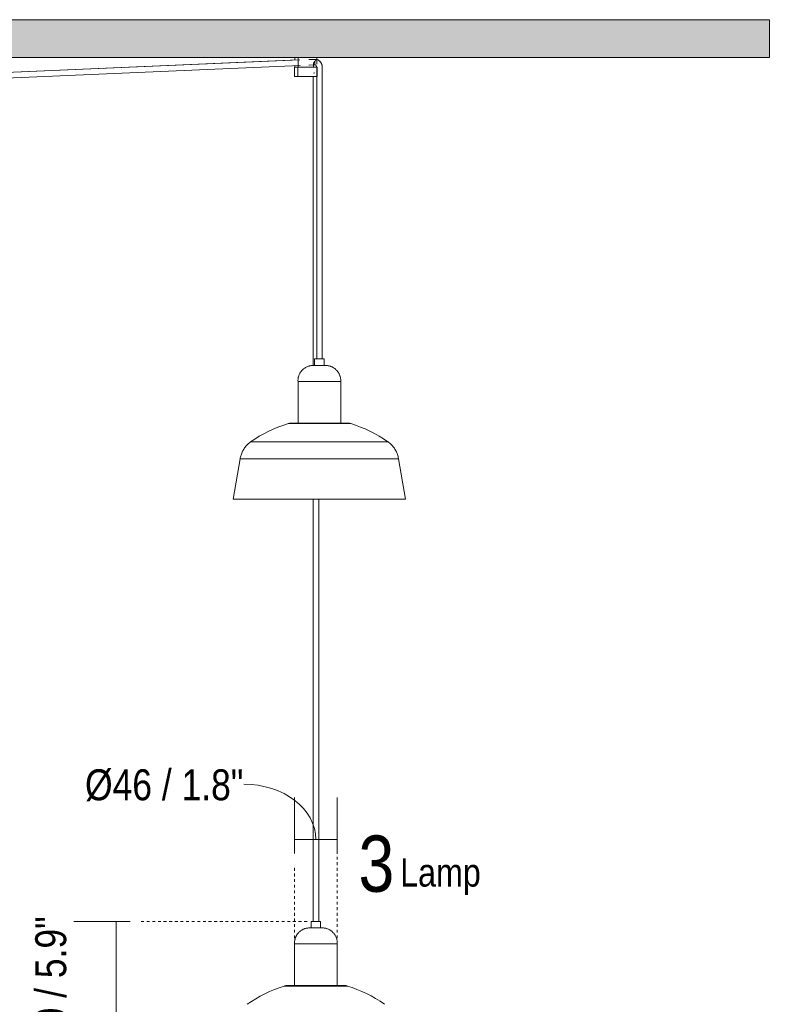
# Model space of a CAD drawing. Header units: millimetres. Extents: x 5395 to 9794, y 397 to 7363.
# Tile 5 of 7: x 6995 to 7795, y 990 to 2041. Entities that reach past the tile are written whole.
import ezdxf

# ---------------------------------------------------------------- set-up
doc = ezdxf.new("R2010")
doc.units = ezdxf.units.MM
doc.linetypes.add('Dash', pattern=[6, 3, -3])
for name, color, linetype, lineweight in [('Cotas', 7, 'Continuous', 9), ('Cotas-15', 7, 'Continuous', 9), ('Luminarias', 7, 'Continuous', 20), ('Notas de texto', 7, 'Continuous', 9), ('Techos', 7, 'Continuous', 9)]:
    doc.layers.add(name, color=color, linetype=linetype, lineweight=lineweight)
doc.layers.add('Lighthing Fixture Dim Grey Dash', color=7, linetype='Dash', lineweight=9, true_color=0xd2d2d2)
doc.styles.add('Arial Narrow', font='ARIALN.TTF', dxfattribs={"height": 33})
doc.styles.add('Arial Narrow_1', font='ARIALN.TTF', dxfattribs={"height": 60})
doc.styles.add('Arial Narrow_2', font='ARIALN.TTF', dxfattribs={"height": 30})
doc.dimstyles.new('FARO_-_2_2mm_Arial_Narrow_mm_Inch_Left_1', dxfattribs={"dimscale": 304.8, "dimtxt": 33.773222, "dimasz": 0, "dimexe": 0.147638, "dimexo": 0.0625, "dimgap": 0.024606, "dimtad": 1, "dimdec": 0, "dimzin": 0, "dimdsep": 46, "dimtxsty": 'Arial Narrow', "dimblk1": 'NONE', "dimblk2": 'NONE', "dimsah": 1, "dimcen": 0.09, "dimadec": 0, "dimazin": 0, "dimtfac": 1, "dimtdec": 4, "dimtix": 1, "dimtmove": 2, "dimatfit": 3, "dimfxl": 0.049213, "dimfxlon": 1, "dimtvp": 1, "dimtolj": 1, "dimtzin": 0, "dimarcsym": 2})
doc.dimstyles.new('FARO_-_2_2mm_Arial_Narrow_mm_Inch_Right', dxfattribs={"dimscale": 304.8, "dimtxt": 33.773222, "dimasz": 0, "dimexe": 0.147638, "dimexo": 0.0625, "dimgap": 0.024606, "dimtad": 1, "dimdec": 0, "dimzin": 0, "dimdsep": 46, "dimtxsty": 'Arial Narrow', "dimblk1": 'NONE', "dimblk2": 'NONE', "dimsah": 1, "dimcen": 0.09, "dimadec": 0, "dimazin": 0, "dimtfac": 1, "dimtdec": 4, "dimtix": 1, "dimtmove": 1, "dimatfit": 3, "dimfxl": 0.049213, "dimfxlon": 1, "dimtvp": 1, "dimtolj": 1, "dimtzin": 0, "dimarcsym": 2})

# ---------------------------------------------------------------- blocks, each defined once
blk = doc.blocks.new('64255-124-7L - 64314-44-7L SAMBA Black_ribbon beige pendant lamp ø450-7L-717037-Alzado_PDF')
at = {"layer": 'Luminarias', "lineweight": 9}
for p, q in [((7292.3, 1997.7), (6786.5, 1975.7)), ((7294.1, 1997.6), (6786.5, 1975.6)), ((7288.5, 2000), (7288.5, 1997.4)), ((7292.2, 2000), (7292.2, 1993.1)), ((7311.3, 2000), (7292.2, 2000)), ((7311.7, 1998.2), (7310.5, 1998.2)), ((7312.2, 2000), (7311.3, 2000)), ((7312.2, 1993.1), (7312.2, 2000)), ((6786.5, 1969.6), (7294.5, 1991.6)), ((7288.2, 1989.3), (7288.2, 1979.8)), ((7288.5, 1991.4), (7288.5, 1990)), ((7288.5, 1990), (7288.5, 1991.4)), ((7291.8, 1990), (7288.5, 1990)), ((7288.5, 1990), (7288.5, 1990)), ((7290.8, 1989.8), (7291.6, 1989.8)), ((7291.6, 1989.8), (7292.9, 1989.8)), ((7291.8, 1989.8), (7291.8, 1990)), ((7292, 1989.3), (7292, 1979.8)), ((7292.2, 1992.7), (7292.2, 1990)), ((7292.2, 1990), (7308.5, 1990)), ((7294.5, 1989.8), (7294.6, 1989.8)), ((7295.5, 1990), (7295.5, 1989.7)), ((7295.8, 1989.8), (7295.9, 1989.8)), ((7297, 1989.8), (7297.9, 1989.8)), ((7300.4, 1989.8), (7300.9, 1989.8)), ((7305.2, 1989.8), (7305.2, 1990)), ((7308, 1989.8), (7309.3, 1989.8)), ((7308.5, 1990), (7308.5, 1992.7)), ((7309, 1990), (7309, 1989.8)), ((7311.7, 1990), (7309, 1990)), ((7309.2, 1989.8), (7310, 1989.8)), ((7310.5, 1992.2), (7310.8, 1992.2)), ((7312, 1989.5), (7312, 1983.8)), ((7312.5, 1979.8), (7312.5, 1989.3)), ((7318, 1983.8), (7318, 1989.5)), ((7289.3, 1979.8), (7288.2, 1979.8)), ((7291.8, 1979.8), (7289.3, 1979.8)), ((7311.5, 1979.8), (7292, 1979.8)), ((7308.2, 1979.8), (7308.2, 1671.4)), ((7308.5, 1983.3), (7310, 1983.8)), ((7312.3, 1979.8), (7311.5, 1979.8)), ((7312, 1983.8), (7312, 1678.5)), ((7318, 1678.5), (7318, 1983.8)), ((7309.8, 1678.5), (7309.8, 1671.5)), ((7316, 1678.5), (7309.8, 1678.5)), ((7319.8, 1678.5), (7316, 1678.5)), ((7319.8, 1671.5), (7319.8, 1678.5)), ((7292.1, 1654.5), (7292.1, 1609.9)), ((7320, 1654.5), (7292.1, 1654.5)), ((7337.6, 1654.5), (7320, 1654.5)), ((7337.6, 1609.9), (7337.6, 1654.5)), ((7281.4, 1609.5), (7322.4, 1609.5)), ((7292.1, 1609.9), (7292.1, 1609.9)), ((7322.4, 1609.5), (7348.3, 1609.5)), ((7337.6, 1609.9), (7337.5, 1609.9)), ((7331.4, 1590), (7241.5, 1590)), ((7388.2, 1590), (7331.4, 1590)), ((7230.4, 1571.9), (7222.8, 1528.9)), ((7333.8, 1571.9), (7230.4, 1571.9)), ((7399.3, 1571.9), (7333.8, 1571.9)), ((7406.8, 1528.9), (7399.3, 1571.9)), ((7335.5, 1528.9), (7222.8, 1528.9)), ((7308.2, 1528.9), (7308.2, 1078.5)), ((7314.2, 1078.5), (7314.2, 1528.9)), ((7406.8, 1528.9), (7335.5, 1528.9)), ((7306.1, 1078.5), (7306.1, 1071.5)), ((7315.7, 1078.5), (7306.1, 1078.5)), ((7316.1, 1078.5), (7315.7, 1078.5)), ((7316.1, 1071.5), (7316.1, 1078.5)), ((7288.4, 1054.5), (7288.4, 1009.9)), ((7331.8, 1054.5), (7288.4, 1054.5)), ((7333.9, 1054.5), (7331.8, 1054.5)), ((7333.9, 1009.9), (7333.9, 1054.5)), ((7277.8, 1009.5), (7341.5, 1009.5)), ((7288.5, 1009.9), (7288.4, 1009.9)), ((7333.9, 1009.9), (7333.8, 1009.9)), ((7341.5, 1009.5), (7344.6, 1009.5))]:
    blk.add_line(p, q, dxfattribs=at)
at = {"layer": 'Luminarias', "lineweight": 9, "flags": 128}
for points in [[(7310.5, 1998.2), (7305.5, 1998.1), (7303.6, 1998)], [(7318, 1989.5), (7318, 1989.8), (7318, 1990.2), (7318, 1990.5), (7317.9, 1990.9), (7317.9, 1991.2), (7317.8, 1991.6), (7317.7, 1991.9), (7317.6, 1992.2), (7317.5, 1992.6), (7317.4, 1992.9), (7317.3, 1993.2), (7317.1, 1993.5), (7317, 1993.9), (7316.8, 1994.2), (7316.6, 1994.5), (7316.4, 1994.8), (7316.2, 1995), (7316, 1995.3), (7315.8, 1995.6), (7315.6, 1995.9), (7315.3, 1996.1), (7315.1, 1996.4), (7314.8, 1996.6), (7314.5, 1996.8), (7314.3, 1997), (7314, 1997.2), (7313.7, 1997.4), (7313.4, 1997.6), (7313, 1997.7), (7312.7, 1997.9), (7312.4, 1998), (7312.1, 1998.1), (7311.9, 1998.2)], [(7288.2, 1989.3), (7288.2, 1989.3), (7288.3, 1989.3), (7288.3, 1989.3), (7288.3, 1989.3), (7288.3, 1989.4), (7288.3, 1989.4), (7288.3, 1989.4), (7288.3, 1989.4), (7288.3, 1989.4), (7288.3, 1989.5), (7288.3, 1989.5), (7288.3, 1989.5), (7288.3, 1989.5), (7288.3, 1989.5), (7288.3, 1989.6), (7288.3, 1989.6), (7288.4, 1989.6), (7288.4, 1989.6), (7288.4, 1989.6), (7288.4, 1989.6), (7288.4, 1989.6), (7288.4, 1989.7), (7288.4, 1989.7), (7288.5, 1989.7), (7288.5, 1989.7), (7288.5, 1989.7), (7288.5, 1989.7), (7288.5, 1989.7), (7288.6, 1989.7), (7288.6, 1989.7), (7288.6, 1989.7), (7288.6, 1989.8), (7288.6, 1989.8), (7288.6, 1989.8), (7288.7, 1989.8), (7288.7, 1989.8), (7288.7, 1989.8), (7288.7, 1989.8), (7288.7, 1989.8), (7288.8, 1989.8)], [(7289.8, 1989.8), (7289.6, 1989.8), (7289.5, 1989.8), (7289.3, 1989.8), (7289.2, 1989.8), (7289.1, 1989.8), (7289, 1989.8), (7288.9, 1989.8), (7288.8, 1989.8), (7288.8, 1989.8), (7288.8, 1989.8), (7288.8, 1989.8), (7288.8, 1989.8)], [(7288.8, 1989.8), (7288.8, 1989.8), (7288.8, 1989.8), (7288.8, 1989.8), (7288.9, 1989.8), (7288.9, 1989.8), (7289, 1989.8), (7289.1, 1989.8), (7289.3, 1989.8), (7289.4, 1989.8), (7289.5, 1989.8), (7289.7, 1989.8)], [(7294.5, 1989.8), (7294.1, 1989.8), (7293.8, 1989.8), (7293.4, 1989.8), (7293.1, 1989.8), (7292.8, 1989.8), (7292.5, 1989.8), (7292.2, 1989.8), (7291.9, 1989.8), (7291.6, 1989.8), (7291.3, 1989.8), (7291.1, 1989.8), (7290.8, 1989.8), (7290.6, 1989.8), (7290.4, 1989.8), (7290.2, 1989.8), (7290, 1989.8), (7289.8, 1989.8), (7289.8, 1989.8)], [(7289.9, 1989.8), (7290, 1989.8), (7290.2, 1989.8), (7290.5, 1989.8), (7290.7, 1989.8), (7290.9, 1989.8), (7291.2, 1989.8), (7291.4, 1989.8), (7291.7, 1989.8)], [(7292, 1989.3), (7292, 1989.3), (7292, 1989.3), (7292, 1989.3), (7292, 1989.3), (7292, 1989.4), (7292, 1989.4), (7292, 1989.4), (7292, 1989.4), (7292, 1989.4), (7292, 1989.5), (7292, 1989.5), (7292, 1989.5), (7292, 1989.5), (7292, 1989.5), (7292, 1989.6), (7292.1, 1989.6), (7292.1, 1989.6), (7292.1, 1989.6), (7292.1, 1989.6), (7292.1, 1989.6), (7292.1, 1989.6), (7292.1, 1989.7), (7292.2, 1989.7), (7292.2, 1989.7), (7292.2, 1989.7), (7292.2, 1989.7), (7292.2, 1989.7), (7292.2, 1989.7), (7292.3, 1989.7), (7292.3, 1989.7), (7292.3, 1989.7), (7292.3, 1989.8), (7292.3, 1989.8), (7292.4, 1989.8), (7292.4, 1989.8), (7292.4, 1989.8), (7292.4, 1989.8), (7292.4, 1989.8), (7292.5, 1989.8), (7292.5, 1989.8)], [(7311.1, 1989.8), (7310.9, 1989.8), (7310.7, 1989.8), (7310.5, 1989.8), (7310.3, 1989.8), (7310, 1989.8), (7309.8, 1989.8), (7309.5, 1989.8), (7309.3, 1989.8), (7309, 1989.8), (7308.7, 1989.8), (7308.4, 1989.8), (7308.1, 1989.8), (7307.8, 1989.8), (7307.5, 1989.8), (7307.1, 1989.8), (7306.8, 1989.8), (7306.4, 1989.8), (7306.1, 1989.8), (7305.7, 1989.8), (7305.3, 1989.8), (7305, 1989.8), (7304.6, 1989.8), (7304.2, 1989.8), (7303.8, 1989.8), (7303.4, 1989.8), (7303.1, 1989.8), (7302.7, 1989.8), (7302.3, 1989.8), (7301.9, 1989.8), (7301.5, 1989.8), (7301.1, 1989.8), (7300.7, 1989.8), (7300.3, 1989.8), (7299.9, 1989.8), (7299.6, 1989.8), (7299.2, 1989.8), (7298.8, 1989.8), (7298.5, 1989.8), (7298.1, 1989.8), (7297.7, 1989.8), (7297.4, 1989.8), (7297.1, 1989.8), (7296.7, 1989.8), (7296.4, 1989.8), (7296.1, 1989.8), (7295.8, 1989.8), (7295.5, 1989.8), (7295.2, 1989.8), (7295, 1989.8), (7294.7, 1989.8), (7294.5, 1989.8), (7294.2, 1989.8), (7294, 1989.8), (7293.8, 1989.8), (7293.6, 1989.8), (7293.4, 1989.8), (7293.3, 1989.8), (7293.1, 1989.8), (7293, 1989.8), (7292.9, 1989.8), (7292.8, 1989.8), (7292.7, 1989.8), (7292.6, 1989.8), (7292.5, 1989.8), (7292.5, 1989.8), (7292.5, 1989.8), (7292.5, 1989.8), (7292.5, 1989.8)], [(7292.5, 1989.8), (7292.5, 1989.8), (7292.5, 1989.8), (7292.5, 1989.8), (7292.6, 1989.8), (7292.7, 1989.8), (7292.7, 1989.8), (7292.8, 1989.8), (7293, 1989.8), (7293.1, 1989.8), (7293.2, 1989.8), (7293.4, 1989.8), (7293.4, 1989.8)], [(7293.4, 1989.8), (7293.6, 1989.8), (7293.8, 1989.8), (7294, 1989.8), (7294.2, 1989.8), (7294.4, 1989.8)], [(7303.6, 1992), (7304.1, 1992), (7308.9, 1992.2), (7310.5, 1992.2)], [(7309, 1989.8), (7309.3, 1989.8), (7309.5, 1989.8), (7309.8, 1989.8), (7310, 1989.8), (7310.3, 1989.8), (7310.5, 1989.8), (7310.7, 1989.8), (7310.9, 1989.8), (7311, 1989.8), (7311.2, 1989.8), (7311.4, 1989.8), (7311.5, 1989.8), (7311.6, 1989.8), (7311.7, 1989.8), (7311.8, 1989.8), (7311.9, 1989.8), (7311.9, 1989.8), (7312, 1989.8), (7312, 1989.8), (7312, 1989.8)], [(7310.5, 1992.3), (7310.6, 1992.2), (7310.7, 1992.2), (7310.8, 1992.1), (7310.8, 1992.1), (7310.9, 1992), (7311, 1991.9), (7311.1, 1991.9), (7311.2, 1991.8), (7311.2, 1991.7), (7311.3, 1991.6), (7311.4, 1991.5), (7311.4, 1991.4), (7311.5, 1991.3), (7311.6, 1991.2), (7311.6, 1991.1), (7311.7, 1991), (7311.7, 1990.9), (7311.8, 1990.8), (7311.8, 1990.7), (7311.9, 1990.5), (7311.9, 1990.4), (7311.9, 1990.3), (7312, 1990.1), (7312, 1990), (7312, 1989.9), (7312, 1989.8), (7312, 1989.6), (7312, 1989.5), (7312, 1989.5)], [(7312, 1989.8), (7312, 1989.8), (7312, 1989.8), (7312, 1989.8), (7311.9, 1989.8), (7311.8, 1989.8), (7311.8, 1989.8), (7311.7, 1989.8), (7311.5, 1989.8), (7311.4, 1989.8), (7311.3, 1989.8), (7311.1, 1989.8), (7311.1, 1989.8)], [(7312.1, 1989.8), (7312.1, 1989.8), (7312.1, 1989.8), (7312.1, 1989.8), (7312.1, 1989.8), (7312.2, 1989.8), (7312.2, 1989.8), (7312.2, 1989.7), (7312.2, 1989.7), (7312.2, 1989.7), (7312.2, 1989.7), (7312.3, 1989.7), (7312.3, 1989.7), (7312.3, 1989.7), (7312.3, 1989.7), (7312.3, 1989.7), (7312.4, 1989.7), (7312.4, 1989.6), (7312.4, 1989.6), (7312.4, 1989.6), (7312.4, 1989.6), (7312.4, 1989.6), (7312.4, 1989.6), (7312.4, 1989.6), (7312.5, 1989.5), (7312.5, 1989.5), (7312.5, 1989.5), (7312.5, 1989.5), (7312.5, 1989.5), (7312.5, 1989.5), (7312.5, 1989.4), (7312.5, 1989.4), (7312.5, 1989.4), (7312.5, 1989.4), (7312.5, 1989.4), (7312.5, 1989.3), (7312.5, 1989.3), (7312.5, 1989.3), (7312.5, 1989.3), (7312.5, 1989.3)], [(7292.1, 1654.5), (7292, 1655.2), (7292, 1655.8), (7292.1, 1656.5), (7292.1, 1657.1), (7292.2, 1657.7), (7292.3, 1658.4), (7292.4, 1659), (7292.6, 1659.6), (7292.8, 1660.2), (7293, 1660.9), (7293.2, 1661.5), (7293.4, 1662), (7293.7, 1662.6), (7294, 1663.2), (7294.3, 1663.7), (7294.7, 1664.3), (7295, 1664.8), (7295.4, 1665.3), (7295.8, 1665.8), (7296.2, 1666.3), (7296.7, 1666.8), (7297.1, 1667.2), (7297.6, 1667.7), (7298.1, 1668.1), (7298.6, 1668.5), (7299.2, 1668.8), (7299.7, 1669.2), (7300.2, 1669.5), (7300.8, 1669.8), (7301.4, 1670.1), (7302, 1670.3), (7302.6, 1670.6), (7303.2, 1670.8), (7303.8, 1671), (7304.4, 1671.1), (7305.1, 1671.2), (7305.7, 1671.4), (7306.3, 1671.4), (7307, 1671.5), (7307.6, 1671.5), (7308.1, 1671.5)], [(7316.3, 1671.5), (7316.1, 1671.5), (7315.8, 1671.5), (7315.6, 1671.5), (7315.3, 1671.5), (7315, 1671.5), (7314.7, 1671.5), (7314.5, 1671.5), (7314.2, 1671.5), (7313.9, 1671.5), (7313.7, 1671.5), (7313.4, 1671.5), (7313.1, 1671.5), (7312.9, 1671.5), (7312.6, 1671.5), (7312.4, 1671.5), (7312.1, 1671.5), (7311.9, 1671.5), (7311.6, 1671.5), (7311.4, 1671.5), (7311.2, 1671.5), (7310.9, 1671.5), (7310.7, 1671.5), (7310.5, 1671.5), (7310.3, 1671.5), (7310.1, 1671.5), (7309.9, 1671.5), (7309.7, 1671.5), (7309.6, 1671.5), (7309.4, 1671.5), (7309.3, 1671.5), (7309.1, 1671.5), (7309, 1671.5), (7308.8, 1671.5), (7308.7, 1671.5), (7308.6, 1671.5), (7308.5, 1671.5), (7308.4, 1671.5), (7308.3, 1671.5), (7308.3, 1671.5), (7308.2, 1671.5), (7308.2, 1671.5), (7308.1, 1671.5), (7308.1, 1671.5), (7308.1, 1671.5), (7308.1, 1671.5)], [(7308.1, 1671.5), (7308.1, 1671.5), (7308.1, 1671.5), (7308.1, 1671.5), (7308.2, 1671.5), (7308.2, 1671.5), (7308.3, 1671.5), (7308.3, 1671.5), (7308.4, 1671.5), (7308.5, 1671.5), (7308.6, 1671.5), (7308.7, 1671.5), (7308.8, 1671.5), (7309, 1671.5), (7309.1, 1671.5), (7309.3, 1671.5), (7309.4, 1671.5), (7309.6, 1671.5), (7309.8, 1671.5), (7309.9, 1671.5), (7310.1, 1671.5), (7310.3, 1671.5), (7310.5, 1671.5), (7310.7, 1671.5), (7311, 1671.5), (7311.2, 1671.5), (7311.4, 1671.5), (7311.6, 1671.5), (7311.9, 1671.5), (7312.1, 1671.5), (7312.4, 1671.5), (7312.6, 1671.5), (7312.9, 1671.5), (7313.2, 1671.5), (7313.3, 1671.5)], [(7313.3, 1671.5), (7313.6, 1671.5), (7313.8, 1671.5), (7314.1, 1671.5), (7314.4, 1671.5), (7314.6, 1671.5), (7314.9, 1671.5), (7315.2, 1671.5), (7315.5, 1671.5), (7315.7, 1671.5), (7316, 1671.5), (7316.3, 1671.5), (7316.5, 1671.5), (7316.8, 1671.5), (7317, 1671.5), (7317.3, 1671.5), (7317.5, 1671.5), (7317.8, 1671.5), (7318, 1671.5), (7318.3, 1671.5), (7318.5, 1671.5), (7318.7, 1671.5), (7318.9, 1671.5), (7319.1, 1671.5), (7319.3, 1671.5), (7319.5, 1671.5), (7319.7, 1671.5), (7319.9, 1671.5), (7320.1, 1671.5), (7320.2, 1671.5), (7320.4, 1671.5), (7320.6, 1671.5), (7320.7, 1671.5), (7320.8, 1671.5), (7320.9, 1671.5), (7321, 1671.5), (7321.1, 1671.5), (7321.2, 1671.5), (7321.3, 1671.5), (7321.4, 1671.5), (7321.4, 1671.5), (7321.5, 1671.5), (7321.5, 1671.5), (7321.6, 1671.5), (7321.6, 1671.5), (7321.6, 1671.5)], [(7321.6, 1671.5), (7321.6, 1671.5), (7321.6, 1671.5), (7321.5, 1671.5), (7321.5, 1671.5), (7321.4, 1671.5), (7321.4, 1671.5), (7321.3, 1671.5), (7321.2, 1671.5), (7321.1, 1671.5), (7321, 1671.5), (7320.9, 1671.5), (7320.8, 1671.5), (7320.7, 1671.5), (7320.5, 1671.5), (7320.4, 1671.5), (7320.2, 1671.5), (7320.1, 1671.5), (7319.9, 1671.5), (7319.7, 1671.5), (7319.5, 1671.5), (7319.3, 1671.5), (7319.1, 1671.5), (7318.9, 1671.5), (7318.7, 1671.5), (7318.5, 1671.5), (7318.2, 1671.5), (7318, 1671.5), (7317.8, 1671.5), (7317.5, 1671.5), (7317.3, 1671.5), (7317, 1671.5), (7316.8, 1671.5), (7316.5, 1671.5), (7316.3, 1671.5)], [(7321.6, 1671.5), (7322.2, 1671.5), (7322.9, 1671.5), (7323.5, 1671.4), (7324.1, 1671.3), (7324.8, 1671.2), (7325.4, 1671.1), (7326, 1670.9), (7326.6, 1670.7), (7327.2, 1670.5), (7327.8, 1670.3), (7328.4, 1670), (7329, 1669.7), (7329.6, 1669.4), (7330.1, 1669.1), (7330.6, 1668.7), (7331.2, 1668.4), (7331.7, 1668), (7332.2, 1667.6), (7332.6, 1667.1), (7333.1, 1666.7), (7333.5, 1666.2), (7333.9, 1665.7), (7334.3, 1665.2), (7334.7, 1664.7), (7335.1, 1664.2), (7335.4, 1663.6), (7335.7, 1663), (7336, 1662.5), (7336.3, 1661.9), (7336.5, 1661.3), (7336.8, 1660.7), (7337, 1660.1), (7337.1, 1659.5), (7337.3, 1658.8), (7337.4, 1658.2), (7337.5, 1657.6), (7337.6, 1656.9), (7337.6, 1656.3), (7337.6, 1655.7), (7337.6, 1655), (7337.6, 1654.5)], [(7241.4, 1590), (7246, 1593.1), (7250.7, 1596), (7255.5, 1598.7), (7260.4, 1601.3), (7265.4, 1603.6), (7270.5, 1605.8), (7275.7, 1607.7), (7281, 1609.4), (7281.4, 1609.5)], [(7281.4, 1609.5), (7281.7, 1609.6), (7282, 1609.7), (7282.3, 1609.8), (7282.6, 1609.8), (7282.9, 1609.8), (7283.2, 1609.9), (7283.5, 1609.9), (7283.7, 1609.9)], [(7321.8, 1609.9), (7320.6, 1609.9), (7319.4, 1609.9), (7318.2, 1609.9), (7316.9, 1609.9), (7315.7, 1609.9), (7314.4, 1609.9), (7313.2, 1609.9), (7311.9, 1609.9), (7310.7, 1609.9), (7309.5, 1609.9), (7308.3, 1609.9), (7307, 1609.9), (7305.8, 1609.9), (7304.7, 1609.9), (7303.5, 1609.9), (7302.3, 1609.9), (7301.2, 1609.9), (7300.1, 1609.9), (7299, 1609.9), (7298, 1609.9), (7296.9, 1609.9), (7295.9, 1609.9), (7295, 1609.9), (7294, 1609.9), (7293.1, 1609.9), (7292.2, 1609.9), (7291.4, 1609.9), (7290.6, 1609.9), (7289.8, 1609.9), (7289.1, 1609.9), (7288.4, 1609.9), (7287.8, 1609.9), (7287.2, 1609.9), (7286.6, 1609.9), (7286.1, 1609.9), (7285.7, 1609.9), (7285.3, 1609.9), (7284.9, 1609.9), (7284.6, 1609.9), (7284.3, 1609.9), (7284.1, 1609.9), (7283.9, 1609.9), (7283.8, 1609.9), (7283.7, 1609.9), (7283.7, 1609.9)], [(7283.7, 1609.9), (7283.7, 1609.9), (7283.8, 1609.9), (7283.9, 1609.9), (7284.1, 1609.9), (7284.3, 1609.9), (7284.6, 1609.9), (7284.9, 1609.9), (7285.3, 1609.9), (7285.7, 1609.9), (7286.2, 1609.9), (7286.7, 1609.9), (7287.2, 1609.9), (7287.8, 1609.9), (7288.5, 1609.9), (7289.1, 1609.9), (7289.9, 1609.9), (7290.6, 1609.9), (7291.4, 1609.9), (7292.3, 1609.9)], [(7345.9, 1609.9), (7345.9, 1609.9), (7345.8, 1609.9), (7345.7, 1609.9), (7345.6, 1609.9), (7345.3, 1609.9), (7345.1, 1609.9), (7344.7, 1609.9), (7344.4, 1609.9), (7344, 1609.9), (7343.5, 1609.9), (7343, 1609.9), (7342.4, 1609.9), (7341.8, 1609.9), (7341.2, 1609.9), (7340.5, 1609.9), (7339.8, 1609.9), (7339, 1609.9), (7338.2, 1609.9), (7337.4, 1609.9), (7336.5, 1609.9), (7335.6, 1609.9), (7334.7, 1609.9), (7333.7, 1609.9), (7332.7, 1609.9), (7331.6, 1609.9), (7330.6, 1609.9), (7329.5, 1609.9), (7328.4, 1609.9), (7327.3, 1609.9), (7326.1, 1609.9), (7324.9, 1609.9), (7323.8, 1609.9), (7322.6, 1609.9), (7321.8, 1609.9)], [(7337.5, 1609.9), (7338.3, 1609.9), (7339.1, 1609.9), (7339.8, 1609.9), (7340.6, 1609.9), (7341.2, 1609.9), (7341.9, 1609.9), (7342.5, 1609.9), (7343, 1609.9), (7343.5, 1609.9), (7344, 1609.9), (7344.4, 1609.9), (7344.8, 1609.9), (7345.1, 1609.9), (7345.3, 1609.9), (7345.6, 1609.9), (7345.7, 1609.9), (7345.9, 1609.9), (7345.9, 1609.9), (7345.9, 1609.9)], [(7345.9, 1609.9), (7346.3, 1609.9), (7346.6, 1609.9), (7346.9, 1609.8), (7347.2, 1609.8), (7347.5, 1609.7), (7347.8, 1609.7), (7348.1, 1609.6), (7348.3, 1609.5)], [(7348.3, 1609.5), (7353.5, 1607.8), (7358.7, 1605.9), (7363.8, 1603.8), (7368.8, 1601.5), (7373.8, 1598.9), (7378.6, 1596.2), (7383.3, 1593.3), (7387.9, 1590.2), (7388.2, 1590)], [(7230.4, 1571.9), (7230.5, 1572.9), (7230.8, 1574), (7231, 1575), (7231.3, 1576), (7231.6, 1577), (7232, 1578), (7232.4, 1579), (7232.9, 1580), (7233.4, 1581), (7233.9, 1581.9), (7234.5, 1582.8), (7235.1, 1583.7), (7235.7, 1584.5), (7236.4, 1585.4), (7237.1, 1586.2), (7237.8, 1586.9), (7238.6, 1587.7), (7239.4, 1588.4), (7240.2, 1589.1), (7241.1, 1589.7), (7241.4, 1590)], [(7388.2, 1590), (7389.1, 1589.4), (7389.9, 1588.7), (7390.7, 1588), (7391.5, 1587.3), (7392.2, 1586.5), (7393, 1585.7), (7393.7, 1584.9), (7394.3, 1584), (7394.9, 1583.2), (7395.5, 1582.3), (7396.1, 1581.3), (7396.6, 1580.4), (7397, 1579.4), (7397.5, 1578.5), (7397.9, 1577.5), (7398.2, 1576.5), (7398.5, 1575.4), (7398.8, 1574.4), (7399, 1573.4), (7399.2, 1572.3), (7399.3, 1571.9)], [(7288.4, 1054.5), (7288.4, 1055.2), (7288.4, 1055.8), (7288.4, 1056.5), (7288.4, 1057.1), (7288.5, 1057.7), (7288.6, 1058.4), (7288.7, 1059), (7288.9, 1059.6), (7289.1, 1060.2), (7289.3, 1060.9), (7289.5, 1061.5), (7289.8, 1062), (7290, 1062.6), (7290.3, 1063.2), (7290.6, 1063.7), (7291, 1064.3), (7291.3, 1064.8), (7291.7, 1065.3), (7292.1, 1065.8), (7292.6, 1066.3), (7293, 1066.8), (7293.5, 1067.2), (7293.9, 1067.7), (7294.4, 1068.1), (7294.9, 1068.5), (7295.5, 1068.8), (7296, 1069.2), (7296.6, 1069.5), (7297.1, 1069.8), (7297.7, 1070.1), (7298.3, 1070.3), (7298.9, 1070.6), (7299.5, 1070.8), (7300.1, 1071), (7300.7, 1071.1), (7301.4, 1071.2), (7302, 1071.4), (7302.6, 1071.4), (7303.3, 1071.5), (7303.9, 1071.5), (7304.4, 1071.5)], [(7317.3, 1071.5), (7317.1, 1071.5), (7317, 1071.5), (7316.9, 1071.5), (7316.7, 1071.5), (7316.6, 1071.5), (7316.4, 1071.5), (7316.2, 1071.5), (7316.1, 1071.5), (7315.9, 1071.5), (7315.7, 1071.5), (7315.5, 1071.5), (7315.3, 1071.5), (7315, 1071.5), (7314.8, 1071.5), (7314.6, 1071.5), (7314.4, 1071.5), (7314.1, 1071.5), (7313.9, 1071.5), (7313.6, 1071.5), (7313.4, 1071.5), (7313.1, 1071.5), (7312.8, 1071.5), (7312.6, 1071.5), (7312.3, 1071.5), (7312.1, 1071.5), (7311.8, 1071.5), (7311.5, 1071.5), (7311.2, 1071.5), (7311, 1071.5), (7310.7, 1071.5), (7310.4, 1071.5), (7310.2, 1071.5), (7309.9, 1071.5), (7309.6, 1071.5), (7309.4, 1071.5), (7309.1, 1071.5), (7308.9, 1071.5), (7308.6, 1071.5), (7308.4, 1071.5), (7308.1, 1071.5), (7307.9, 1071.5), (7307.6, 1071.5), (7307.4, 1071.5), (7307.2, 1071.5), (7307, 1071.5), (7306.8, 1071.5), (7306.6, 1071.5), (7306.4, 1071.5), (7306.2, 1071.5), (7306, 1071.5), (7305.8, 1071.5), (7305.7, 1071.5), (7305.5, 1071.5), (7305.4, 1071.5), (7305.2, 1071.5), (7305.1, 1071.5), (7305, 1071.5), (7304.9, 1071.5), (7304.8, 1071.5), (7304.7, 1071.5), (7304.6, 1071.5), (7304.6, 1071.5), (7304.5, 1071.5), (7304.5, 1071.5), (7304.4, 1071.5), (7304.4, 1071.5), (7304.4, 1071.5), (7304.4, 1071.5)], [(7304.4, 1071.5), (7304.4, 1071.5), (7304.4, 1071.5), (7304.5, 1071.5), (7304.5, 1071.5), (7304.5, 1071.5), (7304.6, 1071.5), (7304.7, 1071.5), (7304.7, 1071.5), (7304.8, 1071.5), (7304.9, 1071.5), (7305, 1071.5)], [(7305, 1071.5), (7305.2, 1071.5), (7305.3, 1071.5), (7305.4, 1071.5), (7305.6, 1071.5), (7305.7, 1071.5), (7305.9, 1071.5), (7306.1, 1071.5), (7306.2, 1071.5), (7306.4, 1071.5), (7306.6, 1071.5), (7306.8, 1071.5), (7307, 1071.5), (7307.3, 1071.5), (7307.5, 1071.5), (7307.7, 1071.5), (7307.9, 1071.5), (7308.2, 1071.5), (7308.4, 1071.5), (7308.7, 1071.5), (7308.9, 1071.5), (7309.2, 1071.5), (7309.4, 1071.5), (7309.7, 1071.5), (7310, 1071.5), (7310.2, 1071.5), (7310.5, 1071.5), (7310.8, 1071.5), (7311, 1071.5), (7311.3, 1071.5), (7311.6, 1071.5), (7311.9, 1071.5), (7312.1, 1071.5), (7312.4, 1071.5), (7312.7, 1071.5), (7312.9, 1071.5), (7313.2, 1071.5), (7313.4, 1071.5), (7313.7, 1071.5), (7313.9, 1071.5), (7314.2, 1071.5), (7314.4, 1071.5), (7314.6, 1071.5), (7314.9, 1071.5), (7315.1, 1071.5), (7315.3, 1071.5), (7315.5, 1071.5), (7315.7, 1071.5), (7315.9, 1071.5), (7316.1, 1071.5), (7316.3, 1071.5), (7316.5, 1071.5), (7316.6, 1071.5), (7316.8, 1071.5), (7316.9, 1071.5), (7317.1, 1071.5), (7317.2, 1071.5), (7317.3, 1071.5), (7317.4, 1071.5), (7317.5, 1071.5), (7317.6, 1071.5), (7317.7, 1071.5), (7317.7, 1071.5), (7317.8, 1071.5), (7317.8, 1071.5), (7317.9, 1071.5), (7317.9, 1071.5), (7317.9, 1071.5), (7317.9, 1071.5)], [(7317.9, 1071.5), (7317.9, 1071.5), (7317.9, 1071.5), (7317.8, 1071.5), (7317.8, 1071.5), (7317.8, 1071.5), (7317.7, 1071.5), (7317.6, 1071.5), (7317.6, 1071.5), (7317.5, 1071.5), (7317.4, 1071.5), (7317.3, 1071.5)], [(7317.9, 1071.5), (7318.5, 1071.5), (7319.2, 1071.5), (7319.8, 1071.4), (7320.5, 1071.3), (7321.1, 1071.2), (7321.7, 1071.1), (7322.3, 1070.9), (7322.9, 1070.7), (7323.6, 1070.5), (7324.1, 1070.3), (7324.7, 1070), (7325.3, 1069.7), (7325.9, 1069.4), (7326.4, 1069.1), (7327, 1068.7), (7327.5, 1068.4), (7328, 1068), (7328.5, 1067.6), (7329, 1067.1), (7329.4, 1066.7), (7329.8, 1066.2), (7330.3, 1065.7), (7330.7, 1065.2), (7331, 1064.7), (7331.4, 1064.2), (7331.7, 1063.6), (7332.1, 1063), (7332.3, 1062.5), (7332.6, 1061.9), (7332.9, 1061.3), (7333.1, 1060.7), (7333.3, 1060.1), (7333.4, 1059.5), (7333.6, 1058.8), (7333.7, 1058.2), (7333.8, 1057.6), (7333.9, 1056.9), (7333.9, 1056.3), (7333.9, 1055.7), (7333.9, 1055), (7333.9, 1054.5)], [(7237.8, 990), (7242.3, 993.1), (7247, 996), (7251.8, 998.7), (7256.8, 1001.3), (7261.8, 1003.6), (7266.9, 1005.8), (7272, 1007.7), (7277.3, 1009.4), (7277.7, 1009.5)], [(7277.7, 1009.5), (7278, 1009.6), (7278.3, 1009.7), (7278.6, 1009.8), (7278.9, 1009.8), (7279.2, 1009.8), (7279.6, 1009.9), (7279.9, 1009.9), (7280, 1009.9)], [(7339.4, 1009.9), (7338.8, 1009.9), (7338.2, 1009.9), (7337.6, 1009.9), (7336.9, 1009.9), (7336.2, 1009.9), (7335.4, 1009.9), (7334.6, 1009.9), (7333.8, 1009.9), (7332.9, 1009.9), (7332, 1009.9), (7331.1, 1009.9), (7330.1, 1009.9), (7329.1, 1009.9), (7328.1, 1009.9), (7327, 1009.9), (7325.9, 1009.9), (7324.8, 1009.9), (7323.7, 1009.9), (7322.5, 1009.9), (7321.4, 1009.9), (7320.2, 1009.9), (7319, 1009.9), (7317.8, 1009.9), (7316.6, 1009.9), (7315.3, 1009.9), (7314.1, 1009.9), (7312.9, 1009.9), (7311.6, 1009.9), (7310.4, 1009.9), (7309.1, 1009.9), (7307.9, 1009.9), (7306.6, 1009.9), (7305.4, 1009.9), (7304.2, 1009.9), (7303, 1009.9), (7301.8, 1009.9), (7300.6, 1009.9), (7299.5, 1009.9), (7298.3, 1009.9), (7297.2, 1009.9), (7296.1, 1009.9), (7295, 1009.9), (7294, 1009.9), (7292.9, 1009.9), (7291.9, 1009.9), (7291, 1009.9), (7290, 1009.9), (7289.1, 1009.9), (7288.3, 1009.9), (7287.5, 1009.9), (7286.7, 1009.9), (7285.9, 1009.9), (7285.2, 1009.9), (7284.5, 1009.9), (7283.9, 1009.9), (7283.3, 1009.9), (7282.8, 1009.9), (7282.3, 1009.9), (7281.9, 1009.9), (7281.5, 1009.9), (7281.1, 1009.9), (7280.8, 1009.9), (7280.6, 1009.9), (7280.4, 1009.9), (7280.2, 1009.9), (7280.1, 1009.9), (7280, 1009.9), (7280, 1009.9)], [(7280, 1009.9), (7280.1, 1009.9), (7280.1, 1009.9), (7280.3, 1009.9), (7280.4, 1009.9), (7280.6, 1009.9), (7280.9, 1009.9), (7281.2, 1009.9), (7281.6, 1009.9), (7282, 1009.9), (7282.5, 1009.9), (7282.9, 1009.9)], [(7282.9, 1009.9), (7283.5, 1009.9), (7283.7, 1009.9)], [(7338.4, 1009.9), (7339, 1009.9), (7339.5, 1009.9), (7340, 1009.9), (7340.4, 1009.9), (7340.8, 1009.9), (7341.2, 1009.9), (7341.5, 1009.9), (7341.7, 1009.9), (7341.9, 1009.9), (7342.1, 1009.9), (7342.2, 1009.9), (7342.3, 1009.9), (7342.3, 1009.9)], [(7342.3, 1009.9), (7342.2, 1009.9), (7342.2, 1009.9), (7342, 1009.9), (7341.9, 1009.9), (7341.6, 1009.9), (7341.4, 1009.9), (7341.1, 1009.9), (7340.7, 1009.9), (7340.3, 1009.9), (7339.8, 1009.9), (7339.4, 1009.9)], [(7342.3, 1009.9), (7342.6, 1009.9), (7342.9, 1009.9), (7343.2, 1009.8), (7343.5, 1009.8), (7343.8, 1009.7), (7344.1, 1009.7), (7344.4, 1009.6), (7344.6, 1009.5)], [(7344.6, 1009.5), (7349.9, 1007.8), (7355, 1005.9), (7360.1, 1003.8), (7365.2, 1001.5), (7370.1, 998.9), (7374.9, 996.2), (7379.6, 993.3), (7384.2, 990.2), (7384.5, 990)]]:
    blk.add_lwpolyline(points, dxfattribs=at)
at = {"layer": 'Luminarias', "lineweight": 9}
for points, knots in [([(7308.5, 1992.7), (7308.5, 1993), (7308.5, 1993.6), (7308.9, 1994.9), (7309.4, 1995.7), (7309.7, 1996.1)], [0, 0, 0, 0, 0.1428571, 0.2857143, 0.5714286, 0.5714286, 0.5714286, 0.5714286]), ([(7311.7, 1998.2), (7311.5, 1998.2), (7311, 1997.9), (7310.4, 1996.9), (7310.1, 1995.7), (7309.9, 1994.9), (7309.9, 1994.2), (7309.9, 1993.7), (7310, 1993.3), (7310, 1993), (7310.1, 1992.9)], [-1, -1, -1, -1, -0.8333333, -0.6666667, -0.5555556, -0.4444444, -0.3888889, -0.3333333, -0.2777778, -0.2222222, -0.2222222, -0.2222222, -0.2222222]), ([(7292.3, 1994.5), (7292.2, 1994.3), (7292.2, 1994.1), (7292.2, 1993.8), (7292.2, 1993.3), (7292.2, 1992.9), (7292.2, 1992.7)], [0.7321429, 0.7321429, 0.7321429, 0.7321429, 0.7857143, 0.8392857, 0.8928571, 1, 1, 1, 1])]:
    blk.add_open_spline(points, degree=3, knots=knots, dxfattribs=at)
blk.add_open_spline([(7311.7, 1998.2), (7311.9, 1998.2), (7312, 1998.1), (7312.1, 1998)], degree=3, dxfattribs=at)
blk = doc.blocks.new('DIMBLOCK3-Alzado_PDF')
at = {"layer": 'Cotas-15', "color": 251, "true_color": 0x5b5b5b}
for p, q in [((7288.4, 1165.8), (7288.4, 1210.8)), ((7333.9, 1165.8), (7333.9, 1210.8)), ((7288.4, 1165.8), (7333.9, 1165.8)), ((7288.4, 1165.8), (7288.4, 1150.8)), ((7333.9, 1165.8), (7333.9, 1150.8))]:
    blk.add_line(p, q, dxfattribs=at)
blk.add_ellipse((7234.2, 1165.8), major_axis=(76.9, 0), ratio=0.767593, start_param=0, end_param=1.570796, dxfattribs=at)
at = {"layer": 'Cotas-15', "color": 0, "insert": (7064.8, 1240.7), "char_height": 33, "width": 203.283, "attachment_point": 1, "line_spacing_factor": 0.974696, "style": 'Arial Narrow'}
blk.add_mtext('Ø46 / 1.8"', dxfattribs=at)
blk = doc.blocks.new('_None')
blk = doc.blocks.new('DIMBLOCK5-Alzado_PDF')
at = {"layer": 'Cotas-15', "color": 251, "true_color": 0x5b5b5b}
for p, q in [((7097.9, 1078.5), (7052.9, 1078.5)), ((7097.9, 1078.5), (7097.9, 928.9)), ((7097.9, 1078.5), (7112.9, 1078.5)), ((7097.9, 928.9), (7052.9, 928.9)), ((7097.9, 928.9), (7112.9, 928.9))]:
    blk.add_line(p, q, dxfattribs=at)
at = {"layer": 'Cotas-15', "color": 0, "insert": (7011.7, 923.3), "char_height": 33, "width": 192.99, "attachment_point": 1, "rotation": 90, "line_spacing_factor": 0.974696, "style": 'Arial Narrow'}
blk.add_mtext('150 / 5.9"', dxfattribs=at)

msp = doc.modelspace()

# ---------------------------------------------------------------- hatches: boundary and pattern name
at = {"layer": 'Techos', "true_color": 0xe8e8e8}
msp.add_hatch(color=254, dxfattribs=at).paths.add_polyline_path([(6631.9, 2000), (7795, 2000), (7795, 2040.5), (5395, 2040.5), (5395, 2000), (6627.1, 2000)])

# ---------------------------------------------------------------- linework, layer by layer
at = {"layer": 'Lighthing Fixture Dim Grey Dash'}
for p, q in [((7333.9, 1054.5), (7333.9, 1151)), ((7288.4, 1054.5), (7288.4, 1136)), ((7124.7, 1078.5), (7304.7, 1078.5))]:
    msp.add_line(p, q, dxfattribs=at)
at = {"layer": 'Techos'}
for p, q in [((5395, 2040.5), (7795, 2040.5)), ((7795, 2000), (7795, 2040.5)), ((7292.3, 2000), (6789.8, 2000)), ((7795, 2000), (7312.2, 2000))]:
    msp.add_line(p, q, dxfattribs=at)

# ---------------------------------------------------------------- block references
at = {"layer": 'Luminarias', "lineweight": 9}
msp.add_blockref('64255-124-7L - 64314-44-7L SAMBA Black_ribbon beige pendant lamp ø450-7L-717037-Alzado_PDF', (0, 0), dxfattribs=at)

# ---------------------------------------------------------------- texts
at = {"layer": 'Notas de texto', "insert": (7356.6, 1170.1), "char_height": 60, "width": 46.899, "attachment_point": 1, "style": 'Arial Narrow_1'}
msp.add_mtext('3', dxfattribs=at)
at = {"layer": 'Notas de texto', "color": 251, "true_color": 0x5b5b5b, "insert": (7401.1, 1145.6), "char_height": 30, "width": 107.025, "attachment_point": 1, "style": 'Arial Narrow_2'}
msp.add_mtext('Lamp', dxfattribs=at)

# ---------------------------------------------------------------- dimensions: what is measured, and where the dimension line sits
at = {"layer": 'Cotas', "color": 251, "true_color": 0x5b5b5b}
dim = msp.add_linear_dim(base=(7333.9201, 1165.8113), p1=(7288.3776, 1150.8113), p2=(7333.9201, 1150.8113), text='Ø<>', dimstyle='FARO_-_2_2mm_Arial_Narrow_mm_Inch_Right', override={"dimpost": '<>', "dimfxl": 45.542454}, dxfattribs=at)
dim.commit()
dim.dimension.update_dxf_attribs({"geometry": 'DIMBLOCK3-Alzado_PDF', "text_midpoint": (7166.459, 1218.7067), "dimtype": 160})
dim = msp.add_linear_dim(base=(7097.9, 928.9), p1=(7112.9, 1078.5), p2=(7112.9, 928.9), angle=90, dimstyle='FARO_-_2_2mm_Arial_Narrow_mm_Inch_Left_1', override={"dimpost": '<>', "dimfxl": 149.617848}, dxfattribs=at)
dim.commit()
dim.dimension.update_dxf_attribs({"geometry": 'DIMBLOCK5-Alzado_PDF', "text_midpoint": (7033.7, 1019.8), "dimtype": 160, "text_rotation": 90})

doc.saveas('drawing.dxf')
